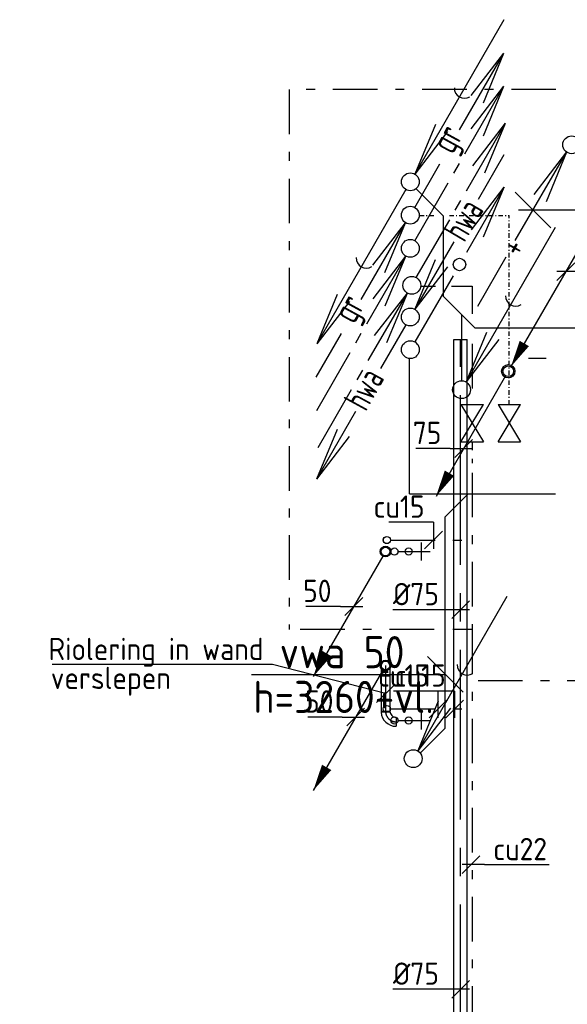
# Model space of a CAD drawing. Header units: millimetres. Extents: x -63669 to 19810, y 5754 to 49638.
# Tile 4 of 16: x -58096 to -55025, y 18700 to 24222. Entities that reach past the tile are written whole.
import ezdxf
from ezdxf.enums import TextEntityAlignment as Align

# ---------------------------------------------------------------- set-up
doc = ezdxf.new("R2010")
doc.units = ezdxf.units.MM
doc.header["$LTSCALE"] = 50
for name, pattern in [('2322109', [10, 5, -2, 1, -2]), ('CENTER2', [28.575, 19.05, -3.175, 3.175, -3.175]), ('KOUDWATERTAP', [1.1, 0.5, -0.25, 0.1, -0.25]), ('WARMWATERTAP', [1.45, 0.5, -0.25, 0.1, -0.25, 0.1, -0.25])]:
    doc.linetypes.add(name, pattern=pattern)
for name, color, linetype in [('50', 3, 'Continuous'), ('51', 6, 'Continuous'), ('52', 3, 'Continuous'), ('Bestaande grijswater', 102, 'KOUDWATERTAP'), ('Nieuw wand', 104, 'Continuous'), ('SYM-W', 7, 'Continuous'), ('WL522---_VWA', 2, 'Continuous'), ('WL524---', 190, 'Continuous'), ('WL524---_D', 192, 'Continuous'), ('WL524---_HARTLIJN', 7, 'Continuous'), ('WL531---', 132, 'Continuous'), ('WL5310--Bestaande_KW', 180, 'KOUDWATERTAP'), ('WL5420--_PERSL', 1, 'Continuous'), ('WL5501--_GKW-A', 4, 'Continuous'), ('WM524---', 2, 'Continuous'), ('WM531---', 2, 'Continuous')]:
    doc.layers.add(name, color=color, linetype=linetype)
doc.styles.add('BURO-018', font='ISO96.shx', dxfattribs={"height": 90})
doc.styles.add('BURO-025', font='ISO96.shx', dxfattribs={"height": 125})
doc.styles.add('ISO', font='ISO.SHX')

# ---------------------------------------------------------------- blocks, each defined once
blk = doc.blocks.new('030')
at = {"layer": '51', "color": 1, "linetype": 'Continuous'}
for p in [(5.25, 9.093), (1.402, 3.215), (2.083, 2.822)]:
    blk.add_line(p, (0.25, 0.433), dxfattribs=at)
blk.add_circle((0, 0), 0.5, dxfattribs=at)
blk.add_arc((3.033, 5.254), 0.567, 178.0725, 301.9275, dxfattribs=at)
blk = doc.blocks.new('013')
at = {"layer": '52', "color": 1, "linetype": 'Continuous'}
for p, q in [((3.063, 5.304), (5.25, 9.093)), ((3.417, 6.704), (5.25, 9.093)), ((4.098, 6.311), (5.25, 9.093)), ((2.438, 4.222), (2.75, 4.763)), ((0.25, 0.433), (2.125, 3.681))]:
    blk.add_line(p, q, dxfattribs=at)
blk.add_circle((0, 0), 0.5, dxfattribs=at)
blk = doc.blocks.new('014')
at = {"layer": '52', "color": 1, "linetype": 'Continuous'}
for p, q in [((-2.438, -4.222), (-0.25, -0.433)), ((-2.083, -2.822), (-0.25, -0.433)), ((-1.402, -3.215), (-0.25, -0.433)), ((-3.063, -5.304), (-2.75, -4.763)), ((-5.25, -9.093), (-3.375, -5.846))]:
    blk.add_line(p, q, dxfattribs=at)
blk.add_circle((0, 0), 0.5, dxfattribs=at)
blk = doc.blocks.new('015')
at = {"layer": '52', "linetype": 'Continuous'}
for name in ['013', '014']:
    blk.add_blockref(name, (0, 0), dxfattribs=at)
blk = doc.blocks.new('027')
at = {"layer": '51', "color": 1, "linetype": 'Continuous'}
for p, q in [((5.257, 9.105), (3.142, 5.443)), ((3.423, 6.716), (5.257, 9.105)), ((4.104, 6.323), (5.257, 9.105)), ((2.392, 4.144), (0.25, 0.433))]:
    blk.add_line(p, q, dxfattribs=at)
for centre, radius in [((2.755, 4.772), 0.35), ((0, 0), 0.5)]:
    blk.add_circle(centre, radius, dxfattribs=at)
blk = doc.blocks.new('029')
at = {"layer": '51', "color": 1, "linetype": 'Continuous'}
for p in [(-0.25, -0.433), (-4.098, -6.311), (-3.417, -6.704)]:
    blk.add_line(p, (-5.25, -9.093), dxfattribs=at)
blk.add_circle((0, 0), 0.5, dxfattribs=at)
blk.add_arc((-2.467, -4.272), 0.567, 178.0725, 301.9275, dxfattribs=at)
blk = doc.blocks.new('031')
at = {"layer": '51', "linetype": 'Continuous'}
for name in ['030', '029']:
    blk.add_blockref(name, (0, 0), dxfattribs=at)
blk = doc.blocks.new('032')
at = {"layer": '50', "color": 1, "linetype": 'Continuous'}
for p, q in [((-0.25, -0.433), (-1.669, -2.89)), ((-3.062, -5.304), (-5.25, -9.093)), ((-4.098, -6.311), (-5.25, -9.093)), ((-3.417, -6.704), (-5.25, -9.093))]:
    blk.add_line(p, q, dxfattribs=at)
blk.add_circle((0, 0), 0.5, dxfattribs=at)
at = {"layer": '50', "color": 7, "style": 'ISO', "width": 0.7}
blk.add_text('hwa', height=1.5, rotation=61.3721, dxfattribs=at).set_placement((-2.477, -5.353))
blk = doc.blocks.new('033')
at = {"layer": '50', "color": 1, "linetype": 'Continuous'}
for p, q in [((5.25, 9.093), (3.8, 6.582)), ((2.438, 4.222), (0.25, 0.433)), ((1.402, 3.215), (0.25, 0.433)), ((2.083, 2.822), (0.25, 0.433))]:
    blk.add_line(p, q, dxfattribs=at)
blk.add_circle((0, 0), 0.5, dxfattribs=at)
at = {"layer": '50', "color": 7, "style": 'ISO', "width": 0.7}
blk.add_text('hwa', height=1.5, rotation=59.4545, dxfattribs=at).set_placement((3.039, 4.129))
blk = doc.blocks.new('034')
at = {"layer": '50', "linetype": 'Continuous'}
for name in ['033', '032']:
    blk.add_blockref(name, (0, 0), dxfattribs=at)
blk = doc.blocks.new('3-01')
at = {"layer": 'SYM-W', "color": 2}
for p, q in [((-2.5, 1.5), (-2.5, -1.5)), ((-2.5, 1.5), (2.5, -1.5)), ((2.5, 1.5), (-2.5, -1.5)), ((2.5, 1.5), (2.5, -1.5))]:
    blk.add_line(p, q, dxfattribs=at)
blk = doc.blocks.new('W3-01A')
at = {"layer": 'SYM-W', "linetype": 'Continuous', "xscale": 0.75, "yscale": 0.75, "zscale": 0.75}
blk.add_blockref('3-01', (0, 0), dxfattribs=at)
blk = doc.blocks.new('GR')
at = {"layer": '52', "color": 1, "linetype": 'Continuous'}
for p, q in [((276.9, 479.5), (525, 909.3)), ((341.7, 670.4), (525, 909.3)), ((409.8, 631.1), (525, 909.3)), ((25, 43.3), (165.8, 287.2)), ((-274.9, -472), (-26.8, -42.2)), ((-210.1, -281.1), (-26.8, -42.2)), ((-142, -320.5), (-26.8, -42.2)), ((-526.8, -908.3), (-385.9, -664.4))]:
    blk.add_line(p, q, dxfattribs=at)
blk.add_circle((0, 0), 50, dxfattribs=at)
at = {"layer": '52', "color": 7, "style": 'ISO', "width": 0.75}
for p in [(238, 335.5), (-313.8, -616.1)]:
    blk.add_text('gr', height=150, rotation=61.3721, dxfattribs=at).set_placement(p)
blk = doc.blocks.new('A$C645002CA')
at = {"layer": 'SYM-W', "color": 7}
blk.add_line((1186.4, 116.4), (986.4, 316.4), dxfattribs=at)
at = {"layer": 'WL5501--_GKW-A', "color": 7}
blk.add_line((0, 216.4), (1085.6, 216.4), dxfattribs=at)
at = {"layer": 'WL5501--_GKW-A', "color": 7, "style": 'ISO'}
for s, p in [('vwa 50', (157.2, 251.2)), ('h=3260+vl.', (9.7, 0))]:
    blk.add_text(s, height=180, dxfattribs=at).set_placement(p)
blk = doc.blocks.new('RDA')
at = {"color": 0, "linetype": 'Continuous'}
blk.add_circle((0, 0), 0.5, dxfattribs=at)
blk = doc.blocks.new('*U80', base_point=(15980.8, 364549))
at = {"color": 0, "linetype": 'Continuous'}
for p, q in [((16030.8, 364599), (15930.8, 364499)), ((16055.8, 364549), (15930.8, 364549)), ((16055.8, 364549), (16418.3, 364549))]:
    blk.add_line(p, q, dxfattribs=at)
at = {"color": 0, "linetype": 'Continuous', "style": 'BURO-025'}
blk.add_text('cu22', height=125, dxfattribs=at).set_placement((16105.8, 364574))
blk = doc.blocks.new('*U84')
at = {"color": 0, "ltscale": 10}
for p, q in [((0, 37.5), (5551.3, 37.5)), ((5551.3, 37.5), (5551.3, -37.5)), ((0, -37.5), (5551.3, -37.5))]:
    blk.add_line(p, q, dxfattribs=at)
at = {"layer": 'WL524---_HARTLIJN', "linetype": 'CENTER2'}
blk.add_line((0, 0), (5551.3, 0), dxfattribs=at)
at = {"layer": 'WL524---_D', "color": 1, "linetype": '2322109', "style": 'BURO-018'}
blk.add_attdef('POSNR', text='', height=90, dxfattribs=at).set_placement((0, 0), align=Align.MIDDLE)
blk = doc.blocks.new('*U86')
at = {"layer": 'WM524---', "color": 0, "ltscale": 10}
for p, q in [((50, 0), (-379, 0)), ((-50, -50), (50, 50))]:
    blk.add_line(p, q, dxfattribs=at)
at = {"layer": 'WM524---', "color": 0, "linetype": '2322109', "style": 'BURO-025'}
blk.add_text('%%c75', height=125, dxfattribs=at).set_placement((-379, 25))
blk = doc.blocks.new('LDV6121')
at = {"color": 0, "linetype": 'Continuous'}
for p, q in [((6.75, 11.691), (0.25, 0.433)), ((-0.25, -0.433), (-6.75, -11.691))]:
    blk.add_line(p, q, dxfattribs=at)
for points in [[(0.25, 0.433, 0, 1, 0), (1.5, 2.598, 1, 1, 0)], [(-6.75, -11.691, 0, 1, 0), (-5.5, -9.526, 1, 1, 0)]]:
    blk.add_lwpolyline(points, format="xyseb", dxfattribs=at)
blk.add_circle((0, 0), 0.5, dxfattribs=at)
blk = doc.blocks.new('LDV2121')
at = {"color": 0, "linetype": 'Continuous'}
blk.add_line((-0.25, -0.433), (-6.75, -11.691), dxfattribs=at)
blk.add_lwpolyline([(-6.75, -11.691, 0, 1, 0), (-5.5, -9.526, 1, 1, 0)], format="xyseb", dxfattribs=at)
blk.add_circle((0, 0), 0.5, dxfattribs=at)
blk = doc.blocks.new('KRN1-WBAK1')
at = {"color": 0, "linetype": 'Continuous'}
for p, q in [((0, 20), (0, 200)), ((-50, 150), (50, 150))]:
    blk.add_line(p, q, dxfattribs=at)
blk = doc.blocks.new('*U99', base_point=(16506.1, 367939.4))
at = {"color": 0, "linetype": 'Continuous'}
for p, q in [((16556.1, 367989.4), (16456.1, 367889.4)), ((16581.1, 367939.4), (16456.1, 367939.4)), ((16581.1, 367939.4), (16773.9, 367939.4))]:
    blk.add_line(p, q, dxfattribs=at)
at = {"color": 0, "linetype": 'Continuous', "style": 'BURO-025'}
blk.add_text('75', height=125, dxfattribs=at).set_placement((16631.1, 367964.4))
blk = doc.blocks.new('*U100', base_point=(15933.3, 366947.3))
at = {"color": 0, "linetype": 'Continuous'}
for p, q in [((15983.3, 366997.3), (15883.3, 366897.3)), ((15858.3, 366947.3), (15665.4, 366947.3)), ((15858.3, 366947.3), (15983.3, 366947.3))]:
    blk.add_line(p, q, dxfattribs=at)
at = {"color": 0, "linetype": 'Continuous', "style": 'BURO-025'}
blk.add_text('75', height=125, dxfattribs=at).set_placement((15808.3, 366972.3), align=Align.RIGHT)
blk = doc.blocks.new('*U101', base_point=(15980.8, 364549))
at = {"color": 0, "linetype": 'Continuous'}
for p, q in [((16030.8, 364599), (15930.8, 364499)), ((16055.8, 364549), (15930.8, 364549)), ((16055.8, 364549), (16418.3, 364549))]:
    blk.add_line(p, q, dxfattribs=at)
at = {"color": 0, "linetype": 'Continuous', "style": 'BURO-025'}
blk.add_text('cu22', height=125, dxfattribs=at).set_placement((16105.8, 364574))
blk = doc.blocks.new('*U105', base_point=(15328.1, 365132.9))
at = {"color": 0, "linetype": 'Continuous'}
for p, q in [((15378.1, 365182.9), (15278.1, 365082.9)), ((15253.1, 365132.9), (15060.2, 365132.9)), ((15253.1, 365132.9), (15378.1, 365132.9))]:
    blk.add_line(p, q, dxfattribs=at)
at = {"color": 0, "linetype": 'Continuous', "style": 'BURO-025'}
blk.add_text('50', height=125, dxfattribs=at).set_placement((15203.1, 365157.9), align=Align.RIGHT)
blk = doc.blocks.new('*U106', base_point=(15317.2, 366061.3))
at = {"color": 0, "linetype": 'Continuous'}
for p, q in [((15367.2, 366111.3), (15267.2, 366011.3)), ((15242.2, 366061.3), (15049.3, 366061.3)), ((15242.2, 366061.3), (15367.2, 366061.3))]:
    blk.add_line(p, q, dxfattribs=at)
at = {"color": 0, "linetype": 'Continuous', "style": 'BURO-025'}
blk.add_text('50', height=125, dxfattribs=at).set_placement((15192.2, 366086.3), align=Align.RIGHT)
blk = doc.blocks.new('*U122')
at = {"color": 0, "ltscale": 10}
for p, q in [((-25, 52.1), (-25, 60)), ((-25, 60), (25, 60)), ((25, 52.1), (25, 60)), ((-25, 36.8), (-25, 52.1)), ((-25, 23.2), (-25, 36.8)), ((-25, 12), (-25, 23.2)), ((-25, 4.1), (-25, 12)), ((-25, 0), (-25, 4.1)), ((25, 36.8), (25, 52.1)), ((25, 23.2), (25, 36.8)), ((25, 12), (25, 23.2)), ((25, 4.1), (25, 12)), ((25, 0), (25, 4.1))]:
    blk.add_line(p, q, dxfattribs=at)
blk.add_arc((0, 0), 25, 180, 0, dxfattribs=at)
at = {"layer": 'WL524---_HARTLIJN', "linetype": 'CENTER2'}
blk.add_line((0, 0), (0, 60), dxfattribs=at)
at = {"layer": 'WL524---_D', "color": 1, "style": 'BURO-018'}
blk.add_attdef('POSNR', text='', height=90, dxfattribs=at).set_placement((0, 0), align=Align.MIDDLE)
blk = doc.blocks.new('*U123')
at = {"color": 0, "ltscale": 10}
for p, q in [((0, 25), (207.3, 25)), ((0, -25), (0, 25)), ((207.3, 25), (207.3, -25)), ((0, -25), (207.3, -25))]:
    blk.add_line(p, q, dxfattribs=at)
at = {"layer": 'WL524---_HARTLIJN', "linetype": 'CENTER2'}
blk.add_line((0, 0), (207.3, 0), dxfattribs=at)
at = {"layer": 'WL524---_D', "color": 1, "style": 'BURO-018'}
blk.add_attdef('POSNR', text='', height=90, dxfattribs=at).set_placement((0, 0), align=Align.MIDDLE)
blk = doc.blocks.new('*U124')
at = {"color": 0, "ltscale": 10}
for p, q in [((-25, 60), (25, 60)), ((-60, -25), (-60, 25))]:
    blk.add_line(p, q, dxfattribs=at)
for radius, start, end in [(35, 270, 360), (85, 273.71, 0)]:
    blk.add_arc((-60, 60), radius, start, end, dxfattribs=at)
at = {"layer": 'WL524---_HARTLIJN', "linetype": 'CENTER2'}
blk.add_arc((-60, 60), 60, 270, 0, dxfattribs=at)
at = {"layer": 'WL524---_D', "color": 1, "style": 'BURO-018'}
blk.add_attdef('POSNR', text='', height=90, dxfattribs=at).set_placement((0, 0), align=Align.MIDDLE)

msp = doc.modelspace()

# ---------------------------------------------------------------- linework, layer by layer
at = {"layer": '52', "color": 1, "linetype": 'Continuous'}
for p, q in [((-55317.4, 22984.3), (-55027.2, 23481.4)), ((-55210.5, 23242.5), (-55027.2, 23481.4)), ((-55142.5, 23203.2), (-55027.2, 23481.4)), ((-55527.2, 22615.4), (-55367.3, 22892.4))]:
    msp.add_line(p, q, dxfattribs=at)
msp.add_circle((-55000.9, 23520.6), 50, dxfattribs=at)
at = {"layer": 'Bestaande grijswater', "linetype": 'KOUDWATERTAP'}
for p, q in [((-55853.8, 23124.5), (-55762.9, 23124.5)), ((-55686.4, 23124.5), (-55350.5, 23124.5)), ((-55350.5, 22063.9), (-55350.5, 23124.5))]:
    msp.add_line(p, q, dxfattribs=at)
at = {"layer": 'Nieuw wand'}
msp.add_line((-55243.7, 22323.2), (-55143.7, 22323.2), dxfattribs=at)
at = {"layer": 'SYM-W', "color": 7}
for p, q in [((-55317.9, 23254.2), (-55117.9, 23054.2)), ((-54306.9, 23154.2), (-55298.4, 23154.2))]:
    msp.add_line(p, q, dxfattribs=at)
at = {"layer": 'WL524---'}
msp.add_circle((-55356.4, 22250.2), 37.5, dxfattribs=at)
at = {"layer": 'WL524---_D'}
for p, q in [((-55719.2, 23119.6), (-55871, 23271.4)), ((-55719.2, 22669.3), (-55719.2, 23119.6)), ((-55544.5, 22494.7), (-55719.2, 22669.3)), ((-55615.9, 22195.8), (-55615.9, 22566)), ((-55544.5, 22494.7), (-53168, 22494.7)), ((-55910.4, 21563.5), (-55910.4, 22320.2)), ((-55910.4, 21563.5), (-55092.1, 21563.5)), ((-55581.4, 21563.5), (-55710.5, 21434.4)), ((-55710.5, 20249.3), (-55710.5, 21434.4)), ((-55710.5, 20249.3), (-55850.9, 20108.8))]:
    msp.add_line(p, q, dxfattribs=at)
for centre in [(-56044.7, 21239.2), (-56044.7, 20600.2)]:
    msp.add_circle(centre, 25, dxfattribs=at)
at = {"layer": 'WL531---', "linetype": '2322109'}
for p, q in [((-56585.2, 23830.2), (-56585.2, 20801.7)), ((-55089.2, 23830.2), (-56585.2, 23830.2)), ((-55844.1, 22727.5), (-55764.6, 22727.5)), ((-55675.6, 22727.5), (-55558.7, 22727.5)), ((-55558.7, 22727.5), (-55558.7, 22572.5)), ((-55559.1, 22404.5), (-55559.1, 22064.9)), ((-55558.7, 22404.5), (-55558.7, 22064.9)), ((-55559.1, 21849.6), (-55559.1, 21808.2)), ((-55558.7, 21849.6), (-55558.7, 21808.2)), ((-55559.1, 21681.2), (-55559.1, 21619.8)), ((-55558.7, 21681.2), (-55558.7, 20801.7)), ((-56017.2, 21303.6), (-55559.1, 21303.6)), ((-56016.8, 21303.6), (-55558.7, 21303.6)), ((-55772.4, 20801.7), (-56585.2, 20801.7)), ((-55558.7, 20801.7), (-55667.6, 20801.7)), ((-55559.1, 20801.7), (-55559.1, 17283.5)), ((-53275.9, 20513.6), (-55559.1, 20513.6)), ((-56017.2, 20356.3), (-55559.1, 20356.3))]:
    msp.add_line(p, q, dxfattribs=at)
at = {"layer": 'WL5310--Bestaande_KW', "linetype": 'KOUDWATERTAP'}
msp.add_line((-55558.7, 21758.2), (-55558.7, 21735.4), dxfattribs=at)
at = {"layer": 'WM524---'}
for p, q in [((-56678.4, 20605.3), (-57914.2, 20605.3)), ((-56044.7, 20442.1), (-56678.4, 20605.3)), ((-55994.7, 20492.1), (-56094.7, 20392.1))]:
    msp.add_line(p, q, dxfattribs=at)
at = {"layer": 'WM531---', "linetype": '2322109'}
for p, q in [((-55776, 21403.6), (-56111.7, 21403.6)), ((-55775.6, 21403.6), (-56111.3, 21403.6)), ((-55776, 21403.6), (-55776, 21253.6)), ((-55775.6, 21403.6), (-55775.6, 21253.6)), ((-55726, 21353.6), (-55826, 21253.6)), ((-55725.6, 21353.6), (-55825.6, 21253.6)), ((-55750.6, 20456.3), (-56086.3, 20456.3)), ((-55657.1, 20456.3), (-55992.8, 20456.3)), ((-55750.6, 20456.3), (-55750.6, 20306.3)), ((-55657.1, 20456.3), (-55657.1, 20306.3)), ((-55700.6, 20406.3), (-55800.6, 20306.3)), ((-55607.1, 20406.3), (-55707.1, 20306.3))]:
    msp.add_line(p, q, dxfattribs=at)

# ---------------------------------------------------------------- block references
at = {"layer": '50', "linetype": 'Continuous', "xscale": 100, "yscale": 100, "zscale": 100}
msp.add_blockref('034', (-55905.9, 22554.5), dxfattribs=at)
at = {"layer": '51', "linetype": 'Continuous', "xscale": 100, "yscale": 100, "zscale": 100}
for name, p in [('031', (-55905.4, 23312.7)), ('030', (-55618.3, 22146.8)), ('030', (-55889.2, 20077.7))]:
    msp.add_blockref(name, p, dxfattribs=at)
at = {"layer": '51', "color": 3, "linetype": 'WARMWATERTAP', "xscale": 100, "yscale": 100, "zscale": 100}
msp.add_blockref('027', (-55905.4, 22371.5), dxfattribs=at)
at = {"layer": '52', "linetype": 'Continuous', "xscale": 100, "yscale": 100, "zscale": 100}
for p in [(-55905.6, 22939.4), (-55897.3, 22732.2)]:
    msp.add_blockref('015', p, dxfattribs=at)
at = {"layer": 'WL522---_VWA'}
msp.add_blockref('GR', (-55905.9, 23125.6), dxfattribs=at)
at = {"layer": 'WL524---', "linetype": 'Continuous', "xscale": 40, "yscale": 40, "zscale": 40, "rotation": 270}
for p in [(-55914.7, 21239.2, -200), (-55914.7, 20291.9, -200)]:
    msp.add_blockref('RDA', p, dxfattribs=at)
at = {"layer": 'WL524---_D', "color": 202, "xscale": 60, "yscale": 60, "zscale": 60}
msp.add_blockref('LDV6121', (-55356.4, 22250.2), dxfattribs=at)
at = {"layer": 'WL524---_D', "linetype": '2322109', "rotation": 90}
msp.add_blockref('*U84', (-55623.7, 16877.9), dxfattribs=at)
at = {"layer": 'WL524---_D', "xscale": 60, "yscale": 60, "zscale": 60}
for p in [(-56044.7, 21239.2), (-56044.7, 20600.2)]:
    msp.add_blockref('LDV2121', p, dxfattribs=at)
at = {"layer": 'WL524---_D'}
for name, p, rotation in [('*U122', (-56044.7, 20600.2), 180), ('*U123', (-56044.7, 20545.7), 270), ('*U124', (-56044.7, 20283.9), 270)]:
    msp.add_blockref(name, p, dxfattribs=dict(at, rotation=rotation))
at = {"layer": 'WL531---', "linetype": 'Continuous', "xscale": 40, "yscale": 40, "zscale": 40, "rotation": 270}
for p in [(-56037.2, 21303.6, -950), (-56036.8, 21303.6, -950), (-55994.7, 21239.2), (-56037.2, 20356.3, -950), (-55994.7, 20291.9, -950)]:
    msp.add_blockref('RDA', p, dxfattribs=at)
at = {"layer": 'WL531---', "linetype": 'Continuous', "rotation": 270}
for p in [(-55994.7, 21239.2), (-55994.7, 20291.9)]:
    msp.add_blockref('KRN1-WBAK1', p, dxfattribs=at)
at = {"layer": 'WL5420--_PERSL', "linetype": 'Continuous', "yscale": 56, "zscale": 56, "rotation": 90}
for p, xscale in [((-55558.7, 21958.9), -56), ((-55350.5, 21958.7), 56)]:
    msp.add_blockref('W3-01A', p, dxfattribs=dict(at, xscale=xscale))
at = {"layer": 'WM524---'}
for name, p in [('*U99', (-55033.8, 22809.1)), ('*U100', (-55606.6, 21816.9)), ('*U106', (-56222.7, 20931)), ('*U105', (-56211.8, 20310.8))]:
    msp.add_blockref(name, p, dxfattribs=at)
at = {"layer": 'WM524---', "linetype": '2322109'}
for p in [(-55623.7, 20912.9), (-55623.7, 18784.2)]:
    msp.add_blockref('*U86', p, dxfattribs=at)
at = {"layer": 'WM531---', "linetype": '2322109'}
for name, p in [('A$C645002CA', (-56796.1, 20333.7)), ('*U101', (-55565.6, 19483)), ('*U80', (-55565.2, 19483))]:
    msp.add_blockref(name, p, dxfattribs=at)

# ---------------------------------------------------------------- texts
at = {"layer": '52', "color": 7, "style": 'ISO', "width": 0.75}
msp.add_text('+', height=150, rotation=61.3721, dxfattribs=at).set_placement((-55285.6, 22882.9))
at = {"layer": 'WM524---', "style": 'BURO-025'}
for s, p in [('Riolering in wand', (-56728.4, 20630.3)), ('verslepen', (-57248.2, 20467.9))]:
    msp.add_text(s, height=125, dxfattribs=at).set_placement(p, align=Align.RIGHT)
at = {"layer": 'WM531---', "linetype": '2322109', "style": 'BURO-025'}
for p in [(-55826, 21428.6), (-55825.6, 21428.6), (-55800.6, 20481.3), (-55707.1, 20481.3)]:
    msp.add_text('cu15', height=125, dxfattribs=at).set_placement(p, align=Align.RIGHT)

doc.saveas('drawing.dxf')
